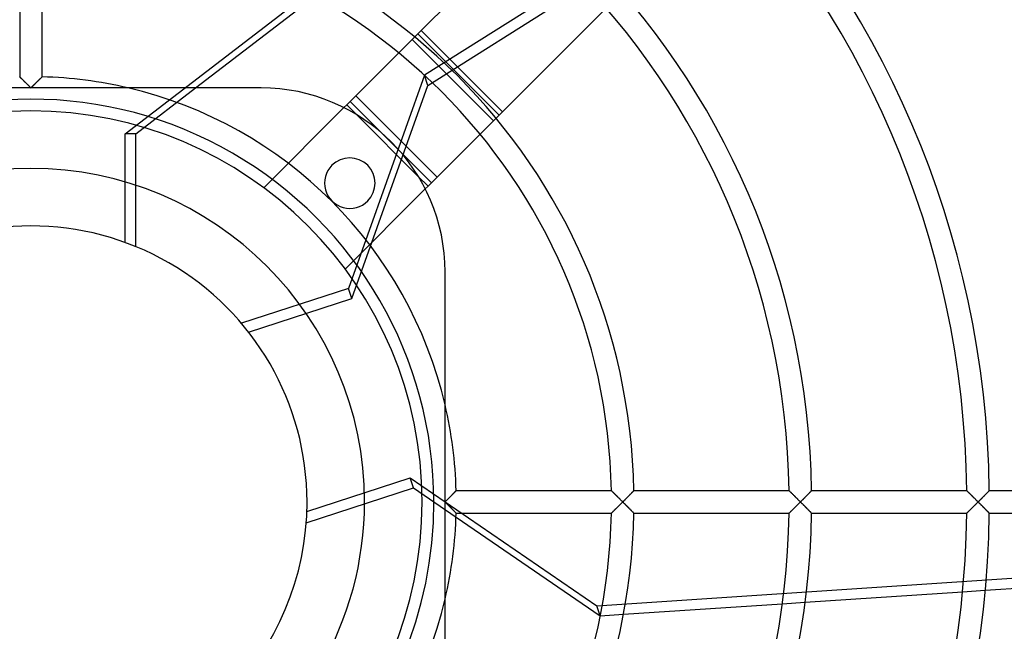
# Model space of a CAD drawing. Header units: millimetres. Extents: x -133 to 133, y -133 to 133.
# Tile 8 of 11: x -1 to 87, y -12 to 43. Entities that reach past the tile are written whole.
import ezdxf

# ---------------------------------------------------------------- set-up
doc = ezdxf.new("R2010")
doc.units = ezdxf.units.MM
doc.layers.add('HIDDEN', color=7, linetype='Continuous')
doc.layers.add('THICK', color=7, linetype='Continuous')

msp = doc.modelspace()

# ---------------------------------------------------------------- linework, layer by layer
at = {"layer": 'HIDDEN'}
for p, q in [((64.156, 56.351), (35.065, 38.027)), ((35.359, 37.123), (59.709, 52.461)), ((8.402, 32.8), (24.38, 45.1)), ((33.98, 41.228), (34.196, 41.444)), ((42.021, 34.773), (34.773, 42.021)), ((32.775, 40.023), (33.98, 41.228)), ((33.98, 41.228), (41.228, 33.98)), ((-0.998, 37.884), (-1, 37.887)), ((-0.99, 37.877), (-0.998, 37.884)), ((-0.979, 37.866), (-0.99, 37.877)), ((-0.962, 37.85), (-0.979, 37.866)), ((-0.942, 37.83), (-0.962, 37.85)), ((-0.918, 37.807), (-0.942, 37.83)), ((-0.89, 37.78), (-0.918, 37.807)), ((-0.859, 37.75), (-0.89, 37.78)), ((-0.826, 37.717), (-0.859, 37.75)), ((0.849, 37.74), (0.814, 37.705)), ((0.882, 37.772), (0.849, 37.74)), ((0.912, 37.801), (0.882, 37.772)), ((0.937, 37.826), (0.912, 37.801)), ((0.959, 37.847), (0.937, 37.826)), ((0.977, 37.864), (0.959, 37.847)), ((0.99, 37.877), (0.977, 37.864)), ((0.997, 37.884), (0.99, 37.877)), ((1, 37.887), (0.997, 37.884)), ((35.065, 38.027), (28.305, 19.03)), ((35.359, 37.123), (35.065, 38.027)), ((-0.79, 37.682), (-0.826, 37.717)), ((-0.752, 37.644), (-0.79, 37.682)), ((-0.712, 37.605), (-0.752, 37.644)), ((-0.67, 37.564), (-0.712, 37.605)), ((-0.627, 37.522), (-0.67, 37.564)), ((-0.583, 37.479), (-0.627, 37.522)), ((-0.538, 37.434), (-0.583, 37.479)), ((-0.491, 37.388), (-0.538, 37.434)), ((-0.444, 37.342), (-0.491, 37.388)), ((-0.396, 37.294), (-0.444, 37.342)), ((-0.348, 37.246), (-0.396, 37.294)), ((-0.299, 37.198), (-0.348, 37.246)), ((-0.25, 37.149), (-0.299, 37.198)), ((-0.2, 37.1), (-0.25, 37.149)), ((-0.15, 37.05), (-0.2, 37.1)), ((-0.1, 37), (-0.15, 37.05)), ((-0.05, 36.95), (-0.1, 37)), ((0, 36.9), (-0.05, 36.95)), ((0.052, 36.952), (0, 36.9)), ((0.104, 37.004), (0.052, 36.952)), ((0.156, 37.056), (0.104, 37.004)), ((0.208, 37.107), (0.156, 37.056)), ((0.259, 37.158), (0.208, 37.107)), ((0.31, 37.209), (0.259, 37.158)), ((0.361, 37.259), (0.31, 37.209)), ((0.411, 37.309), (0.361, 37.259)), ((0.461, 37.358), (0.411, 37.309)), ((0.509, 37.406), (0.461, 37.358)), ((0.557, 37.453), (0.509, 37.406)), ((0.604, 37.499), (0.557, 37.453)), ((0.649, 37.543), (0.604, 37.499)), ((0.693, 37.587), (0.649, 37.543)), ((0.735, 37.628), (0.693, 37.587)), ((0.776, 37.668), (0.735, 37.628)), ((0.814, 37.705), (0.776, 37.668)), ((9.352, 32.8), (14.678, 36.9)), ((20.5, 36.9), (20.5, 36.9)), ((28.598, 18.126), (35.359, 37.123)), ((28.935, 36.182), (36.182, 28.935)), ((27.892, 35.14), (20.751, 27.999)), ((28.435, 35.682), (35.682, 28.435)), ((29.015, 34.516), (34.516, 29.015)), ((40.023, 32.775), (41.228, 33.98)), ((41.444, 34.196), (41.228, 33.98)), ((8.402, 23.121), (8.402, 32.8)), ((9.352, 32.8), (8.402, 32.8)), ((9.352, 22.753), (9.352, 32.8)), ((20.751, 27.999), (20.751, 27.999)), ((27.999, 20.751), (35.14, 27.892)), ((27.999, 20.751), (27.999, 20.751)), ((36.9, 20.5), (36.9, 20.5)), ((28.305, 19.03), (18.75, 15.925)), ((28.598, 18.126), (28.305, 19.03)), ((19.393, 15.135), (28.598, 18.126)), ((24.585, -0.846), (33.791, 2.145)), ((33.791, 2.145), (50.426, -9.25)), ((34.085, 1.242), (33.791, 2.145)), ((24.529, -1.863), (34.085, 1.242)), ((34.085, 1.242), (37.876, -1.355)), ((37.75, 0.859), (37.78, 0.89)), ((37.78, 0.89), (37.807, 0.918)), ((37.807, 0.918), (37.83, 0.942)), ((37.83, 0.942), (37.85, 0.962)), ((37.85, 0.962), (37.866, 0.979)), ((37.866, 0.979), (37.877, 0.99)), ((37.877, 0.99), (37.884, 0.998)), ((37.884, 0.998), (37.887, 1)), ((51.72, 1), (51.723, 0.997)), ((51.723, 0.997), (51.731, 0.99)), ((51.731, 0.99), (51.743, 0.977)), ((51.743, 0.977), (51.761, 0.96)), ((51.761, 0.96), (51.783, 0.939)), ((51.783, 0.939), (51.808, 0.914)), ((51.808, 0.914), (51.837, 0.885)), ((51.837, 0.885), (51.87, 0.853)), ((53.582, 0.859), (53.613, 0.89)), ((53.613, 0.89), (53.64, 0.918)), ((53.64, 0.918), (53.663, 0.942)), ((53.663, 0.942), (53.683, 0.962)), ((53.683, 0.962), (53.699, 0.978)), ((53.699, 0.978), (53.711, 0.99)), ((53.711, 0.99), (53.718, 0.998)), ((53.718, 0.998), (53.721, 1)), ((67.553, 1), (67.555, 0.997)), ((67.555, 0.997), (67.563, 0.99)), ((67.563, 0.99), (67.576, 0.977)), ((67.576, 0.977), (67.593, 0.96)), ((67.593, 0.96), (67.615, 0.939)), ((67.615, 0.939), (67.64, 0.914)), ((67.64, 0.914), (67.669, 0.885)), ((67.669, 0.885), (67.701, 0.854)), ((69.404, 0.849), (69.436, 0.882)), ((69.436, 0.882), (69.465, 0.911)), ((69.465, 0.911), (69.491, 0.937)), ((69.491, 0.937), (69.512, 0.959)), ((69.512, 0.959), (69.53, 0.977)), ((69.53, 0.977), (69.542, 0.99)), ((69.542, 0.99), (69.55, 0.997)), ((69.55, 0.997), (69.553, 1)), ((83.384, 1), (83.387, 0.997)), ((83.387, 0.997), (83.394, 0.99)), ((83.394, 0.99), (83.407, 0.977)), ((83.407, 0.977), (83.424, 0.96)), ((83.424, 0.96), (83.446, 0.939)), ((83.446, 0.939), (83.471, 0.914)), ((83.471, 0.914), (83.5, 0.885)), ((83.5, 0.885), (83.532, 0.854)), ((85.235, 0.849), (85.267, 0.882)), ((85.267, 0.882), (85.296, 0.911)), ((85.296, 0.911), (85.322, 0.937)), ((85.322, 0.937), (85.344, 0.959)), ((85.344, 0.959), (85.361, 0.977)), ((85.361, 0.977), (85.374, 0.99)), ((85.374, 0.99), (85.382, 0.997)), ((85.382, 0.997), (85.384, 1)), ((36.9, 0), (36.95, 0.05)), ((36.95, 0.05), (37, 0.1)), ((37, 0.1), (37.05, 0.15)), ((37.05, 0.15), (37.1, 0.2)), ((37.1, 0.2), (37.149, 0.25)), ((37.149, 0.25), (37.198, 0.299)), ((37.198, 0.299), (37.246, 0.348)), ((37.246, 0.348), (37.294, 0.396)), ((37.294, 0.396), (37.342, 0.444)), ((37.342, 0.444), (37.388, 0.491)), ((37.388, 0.491), (37.434, 0.538)), ((37.434, 0.538), (37.479, 0.583)), ((37.479, 0.583), (37.522, 0.627)), ((37.522, 0.627), (37.564, 0.67)), ((37.564, 0.67), (37.605, 0.712)), ((37.605, 0.712), (37.644, 0.752)), ((37.644, 0.752), (37.682, 0.79)), ((37.682, 0.79), (37.717, 0.826)), ((37.717, 0.826), (37.75, 0.859)), ((51.87, 0.853), (51.905, 0.819)), ((51.905, 0.819), (51.942, 0.782)), ((51.942, 0.782), (51.982, 0.743)), ((51.982, 0.743), (52.024, 0.701)), ((52.024, 0.701), (52.067, 0.659)), ((52.067, 0.659), (52.112, 0.614)), ((52.112, 0.614), (52.158, 0.569)), ((52.158, 0.569), (52.205, 0.523)), ((52.205, 0.523), (52.253, 0.475)), ((52.253, 0.475), (52.302, 0.426)), ((52.302, 0.426), (52.353, 0.376)), ((52.353, 0.376), (52.405, 0.324)), ((52.405, 0.324), (52.457, 0.272)), ((52.457, 0.272), (52.511, 0.219)), ((52.511, 0.219), (52.565, 0.165)), ((52.565, 0.165), (52.62, 0.11)), ((52.62, 0.11), (52.675, 0.055)), ((52.675, 0.055), (52.73, 0)), ((52.73, 0), (52.78, 0.05)), ((52.78, 0.05), (52.83, 0.1)), ((52.83, 0.1), (52.88, 0.15)), ((52.88, 0.15), (52.93, 0.2)), ((52.93, 0.2), (52.979, 0.25)), ((52.979, 0.25), (53.028, 0.299)), ((53.028, 0.299), (53.077, 0.348)), ((53.077, 0.348), (53.125, 0.396)), ((53.125, 0.396), (53.172, 0.444)), ((53.172, 0.444), (53.219, 0.491)), ((53.219, 0.491), (53.265, 0.538)), ((53.265, 0.538), (53.31, 0.583)), ((53.31, 0.583), (53.354, 0.628)), ((53.354, 0.628), (53.396, 0.671)), ((53.396, 0.671), (53.437, 0.712)), ((53.437, 0.712), (53.477, 0.752)), ((53.477, 0.752), (53.514, 0.79)), ((53.514, 0.79), (53.549, 0.826)), ((53.549, 0.826), (53.582, 0.859)), ((67.701, 0.854), (67.736, 0.819)), ((67.736, 0.819), (67.773, 0.782)), ((67.773, 0.782), (67.813, 0.743)), ((67.813, 0.743), (67.854, 0.702)), ((67.854, 0.702), (67.898, 0.659)), ((67.898, 0.659), (67.942, 0.615)), ((67.942, 0.615), (67.988, 0.57)), ((67.988, 0.57), (68.035, 0.523)), ((68.035, 0.523), (68.083, 0.476)), ((68.083, 0.476), (68.132, 0.426)), ((68.132, 0.426), (68.183, 0.376)), ((68.183, 0.376), (68.234, 0.325)), ((68.234, 0.325), (68.287, 0.272)), ((68.287, 0.272), (68.341, 0.219)), ((68.341, 0.219), (68.395, 0.165)), ((68.395, 0.165), (68.449, 0.11)), ((68.449, 0.11), (68.505, 0.055)), ((68.505, 0.055), (68.56, 0)), ((68.56, 0), (68.612, 0.052)), ((68.612, 0.052), (68.664, 0.104)), ((68.664, 0.104), (68.716, 0.156)), ((68.716, 0.156), (68.768, 0.208)), ((68.768, 0.208), (68.819, 0.26)), ((68.819, 0.26), (68.87, 0.311)), ((68.87, 0.311), (68.921, 0.362)), ((68.921, 0.362), (68.97, 0.412)), ((68.97, 0.412), (69.019, 0.461)), ((69.019, 0.461), (69.068, 0.509)), ((69.068, 0.509), (69.115, 0.557)), ((69.115, 0.557), (69.161, 0.604)), ((69.161, 0.604), (69.206, 0.649)), ((69.206, 0.649), (69.25, 0.693)), ((69.25, 0.693), (69.291, 0.735)), ((69.291, 0.735), (69.331, 0.775)), ((69.331, 0.775), (69.369, 0.813)), ((69.369, 0.813), (69.404, 0.849)), ((83.532, 0.854), (83.567, 0.819)), ((83.567, 0.819), (83.604, 0.783)), ((83.604, 0.783), (83.643, 0.744)), ((83.643, 0.744), (83.685, 0.703)), ((83.685, 0.703), (83.728, 0.66)), ((83.728, 0.66), (83.772, 0.616)), ((83.772, 0.616), (83.818, 0.571)), ((83.818, 0.571), (83.864, 0.524)), ((83.864, 0.524), (83.912, 0.476)), ((83.912, 0.476), (83.962, 0.427)), ((83.962, 0.427), (84.012, 0.377)), ((84.012, 0.377), (84.064, 0.325)), ((84.064, 0.325), (84.117, 0.273)), ((84.117, 0.273), (84.17, 0.22)), ((84.17, 0.22), (84.224, 0.165)), ((84.224, 0.165), (84.279, 0.111)), ((84.279, 0.111), (84.335, 0.055)), ((84.335, 0.055), (84.39, 0)), ((84.39, 0), (84.442, 0.052)), ((84.442, 0.052), (84.494, 0.104)), ((84.494, 0.104), (84.546, 0.156)), ((84.546, 0.156), (84.598, 0.208)), ((84.598, 0.208), (84.649, 0.26)), ((84.649, 0.26), (84.7, 0.311)), ((84.7, 0.311), (84.751, 0.362)), ((84.751, 0.362), (84.801, 0.412)), ((84.801, 0.412), (84.85, 0.461)), ((84.85, 0.461), (84.898, 0.51)), ((84.898, 0.51), (84.945, 0.557)), ((84.945, 0.557), (84.992, 0.604)), ((84.992, 0.604), (85.037, 0.649)), ((85.037, 0.649), (85.08, 0.693)), ((85.08, 0.693), (85.122, 0.735)), ((85.122, 0.735), (85.162, 0.775)), ((85.162, 0.775), (85.2, 0.813)), ((85.2, 0.813), (85.235, 0.849)), ((36.952, -0.052), (36.9, 0)), ((37.004, -0.104), (36.952, -0.052)), ((37.056, -0.156), (37.004, -0.104)), ((37.107, -0.208), (37.056, -0.156)), ((37.158, -0.259), (37.107, -0.208)), ((37.209, -0.31), (37.158, -0.259)), ((37.259, -0.361), (37.209, -0.31)), ((37.309, -0.411), (37.259, -0.361)), ((37.358, -0.461), (37.309, -0.411)), ((37.406, -0.509), (37.358, -0.461)), ((37.453, -0.557), (37.406, -0.509)), ((37.499, -0.604), (37.453, -0.557)), ((37.543, -0.649), (37.499, -0.604)), ((37.587, -0.693), (37.543, -0.649)), ((37.628, -0.735), (37.587, -0.693)), ((37.668, -0.776), (37.628, -0.735)), ((37.705, -0.814), (37.668, -0.776)), ((37.74, -0.849), (37.705, -0.814)), ((37.772, -0.882), (37.74, -0.849)), ((51.87, -0.853), (51.837, -0.885)), ((51.905, -0.819), (51.87, -0.853)), ((51.942, -0.782), (51.905, -0.819)), ((51.982, -0.743), (51.942, -0.782)), ((52.024, -0.701), (51.982, -0.743)), ((52.067, -0.659), (52.024, -0.701)), ((52.112, -0.614), (52.067, -0.659)), ((52.158, -0.569), (52.112, -0.614)), ((52.205, -0.523), (52.158, -0.569)), ((52.253, -0.475), (52.205, -0.523)), ((52.302, -0.426), (52.253, -0.475)), ((52.353, -0.376), (52.302, -0.426)), ((52.405, -0.324), (52.353, -0.376)), ((52.457, -0.272), (52.405, -0.324)), ((52.511, -0.219), (52.457, -0.272)), ((52.565, -0.165), (52.511, -0.219)), ((52.62, -0.11), (52.565, -0.165)), ((52.675, -0.055), (52.62, -0.11)), ((52.73, 0), (52.675, -0.055)), ((52.782, -0.052), (52.73, 0)), ((52.834, -0.104), (52.782, -0.052)), ((52.886, -0.156), (52.834, -0.104)), ((52.938, -0.208), (52.886, -0.156)), ((52.989, -0.259), (52.938, -0.208)), ((53.04, -0.311), (52.989, -0.259)), ((53.09, -0.361), (53.04, -0.311)), ((53.14, -0.411), (53.09, -0.361)), ((53.189, -0.461), (53.14, -0.411)), ((53.237, -0.509), (53.189, -0.461)), ((53.284, -0.557), (53.237, -0.509)), ((53.33, -0.604), (53.284, -0.557)), ((53.375, -0.649), (53.33, -0.604)), ((53.419, -0.693), (53.375, -0.649)), ((53.46, -0.735), (53.419, -0.693)), ((53.5, -0.776), (53.46, -0.735)), ((53.537, -0.814), (53.5, -0.776)), ((53.572, -0.849), (53.537, -0.814)), ((53.605, -0.882), (53.572, -0.849)), ((67.701, -0.854), (67.669, -0.885)), ((67.736, -0.819), (67.701, -0.854)), ((67.773, -0.782), (67.736, -0.819)), ((67.813, -0.743), (67.773, -0.782)), ((67.854, -0.702), (67.813, -0.743)), ((67.898, -0.659), (67.854, -0.702)), ((67.942, -0.615), (67.898, -0.659)), ((67.988, -0.57), (67.942, -0.615)), ((68.035, -0.523), (67.988, -0.57)), ((68.083, -0.476), (68.035, -0.523)), ((68.132, -0.426), (68.083, -0.476)), ((68.183, -0.376), (68.132, -0.426)), ((68.234, -0.325), (68.183, -0.376)), ((68.287, -0.272), (68.234, -0.325)), ((68.341, -0.219), (68.287, -0.272)), ((68.395, -0.165), (68.341, -0.219)), ((68.449, -0.11), (68.395, -0.165)), ((68.505, -0.055), (68.449, -0.11)), ((68.56, 0), (68.505, -0.055)), ((68.612, -0.052), (68.56, 0)), ((68.664, -0.104), (68.612, -0.052)), ((68.716, -0.156), (68.664, -0.104)), ((68.768, -0.208), (68.716, -0.156)), ((68.819, -0.26), (68.768, -0.208)), ((68.87, -0.311), (68.819, -0.26)), ((68.921, -0.362), (68.87, -0.311)), ((68.97, -0.412), (68.921, -0.362)), ((69.019, -0.461), (68.97, -0.412)), ((69.068, -0.509), (69.019, -0.461)), ((69.115, -0.557), (69.068, -0.509)), ((69.161, -0.604), (69.115, -0.557)), ((69.206, -0.649), (69.161, -0.604)), ((69.25, -0.693), (69.206, -0.649)), ((69.291, -0.735), (69.25, -0.693)), ((69.331, -0.775), (69.291, -0.735)), ((69.369, -0.813), (69.331, -0.775)), ((69.404, -0.849), (69.369, -0.813)), ((69.436, -0.882), (69.404, -0.849)), ((83.532, -0.854), (83.5, -0.885)), ((83.567, -0.819), (83.532, -0.854)), ((83.604, -0.783), (83.567, -0.819)), ((83.643, -0.744), (83.604, -0.783)), ((83.685, -0.703), (83.643, -0.744)), ((83.728, -0.66), (83.685, -0.703)), ((83.772, -0.616), (83.728, -0.66)), ((83.818, -0.571), (83.772, -0.616)), ((83.864, -0.524), (83.818, -0.571)), ((83.912, -0.476), (83.864, -0.524)), ((83.962, -0.427), (83.912, -0.476)), ((84.012, -0.377), (83.962, -0.427)), ((84.064, -0.325), (84.012, -0.377)), ((84.117, -0.273), (84.064, -0.325)), ((84.17, -0.22), (84.117, -0.273)), ((84.224, -0.165), (84.17, -0.22)), ((84.279, -0.111), (84.224, -0.165)), ((84.335, -0.055), (84.279, -0.111)), ((84.39, 0), (84.335, -0.055)), ((84.442, -0.052), (84.39, 0)), ((84.494, -0.104), (84.442, -0.052)), ((84.546, -0.156), (84.494, -0.104)), ((84.598, -0.208), (84.546, -0.156)), ((84.649, -0.26), (84.598, -0.208)), ((84.7, -0.311), (84.649, -0.26)), ((84.751, -0.362), (84.7, -0.311)), ((84.801, -0.412), (84.751, -0.362)), ((84.85, -0.461), (84.801, -0.412)), ((84.898, -0.51), (84.85, -0.461)), ((84.945, -0.557), (84.898, -0.51)), ((84.992, -0.604), (84.945, -0.557)), ((85.037, -0.649), (84.992, -0.604)), ((85.08, -0.693), (85.037, -0.649)), ((85.122, -0.735), (85.08, -0.693)), ((85.162, -0.775), (85.122, -0.735)), ((85.2, -0.813), (85.162, -0.775)), ((85.235, -0.849), (85.2, -0.813)), ((85.267, -0.882), (85.235, -0.849)), ((37.801, -0.912), (37.772, -0.882)), ((37.826, -0.937), (37.801, -0.912)), ((37.847, -0.959), (37.826, -0.937)), ((37.864, -0.977), (37.847, -0.959)), ((37.877, -0.99), (37.864, -0.977)), ((37.884, -0.997), (37.877, -0.99)), ((37.887, -1), (37.884, -0.997)), ((51.723, -0.997), (51.72, -1)), ((51.731, -0.99), (51.723, -0.997)), ((51.743, -0.977), (51.731, -0.99)), ((51.761, -0.96), (51.743, -0.977)), ((51.783, -0.939), (51.761, -0.96)), ((51.808, -0.914), (51.783, -0.939)), ((51.837, -0.885), (51.808, -0.914)), ((53.634, -0.911), (53.605, -0.882)), ((53.659, -0.937), (53.634, -0.911)), ((53.681, -0.959), (53.659, -0.937)), ((53.698, -0.977), (53.681, -0.959)), ((53.71, -0.99), (53.698, -0.977)), ((53.718, -0.997), (53.71, -0.99)), ((53.721, -1), (53.718, -0.997)), ((67.555, -0.997), (67.553, -1)), ((67.563, -0.99), (67.555, -0.997)), ((67.576, -0.977), (67.563, -0.99)), ((67.593, -0.96), (67.576, -0.977)), ((67.615, -0.939), (67.593, -0.96)), ((67.64, -0.914), (67.615, -0.939)), ((67.669, -0.885), (67.64, -0.914)), ((69.465, -0.911), (69.436, -0.882)), ((69.491, -0.937), (69.465, -0.911)), ((69.512, -0.959), (69.491, -0.937)), ((69.53, -0.977), (69.512, -0.959)), ((69.542, -0.99), (69.53, -0.977)), ((69.55, -0.997), (69.542, -0.99)), ((69.553, -1), (69.55, -0.997)), ((83.387, -0.997), (83.384, -1)), ((83.394, -0.99), (83.387, -0.997)), ((83.407, -0.977), (83.394, -0.99)), ((83.424, -0.96), (83.407, -0.977)), ((83.446, -0.939), (83.424, -0.96)), ((83.471, -0.914), (83.446, -0.939)), ((83.5, -0.885), (83.471, -0.914)), ((85.296, -0.911), (85.267, -0.882)), ((85.322, -0.937), (85.296, -0.911)), ((85.344, -0.959), (85.322, -0.937)), ((85.361, -0.977), (85.344, -0.959)), ((85.374, -0.99), (85.361, -0.977)), ((85.382, -0.997), (85.374, -0.99)), ((85.384, -1), (85.382, -0.997)), ((50.426, -9.25), (95.798, -6.241)), ((83.004, -8.013), (85.026, -7.879)), ((50.72, -10.154), (50.426, -9.25)), ((66.947, -9.078), (68.983, -8.943)), ((50.724, -10.153), (52.788, -10.016))]:
    msp.add_line(p, q, dxfattribs=at)
for radius, start, end in [(105.5, 89.99998, 179.99998), (105.5, 0, 89.99998), (102.5, 89.99998, 179.99998), (102.489, 0, 180.00002), (102.5, 0, 89.99998), (100.45, 0, 179.99998), (37.9, 13.19098, 76.809), (35.9, 0, 180.00002), (29.725, 89.99998, 179.99998), (29.725, 0, 89.99998), (24.6, 0, 180.00002), (105.5, 179.99998, 0), (102.5, 179.99998, 270.00002), (100.45, 179.99998, 0), (35.9, 180.00002, 0), (29.725, 179.99998, 0), (24.6, 180.00002, 0), (102.5, 270.00002, 0), (37.9, 283.191, 346.80902)]:
    msp.add_arc((0, 0), radius, start, end, dxfattribs=at)
at = {"layer": 'THICK'}
for p, q in [((-1, 51.72), (-1, 37.887)), ((1, 37.887), (1, 51.72)), ((44.011, 51.258), (34.48, 41.728)), ((14.678, 36.9), (25.33, 45.1)), ((41.728, 34.48), (51.258, 44.011)), ((34.196, 41.444), (34.48, 41.728)), ((34.48, 41.728), (41.728, 34.48)), ((28.142, 35.389), (32.775, 40.023)), ((-1, 37.887), (-0.997, 37.884)), ((-0.997, 37.884), (-0.99, 37.877)), ((-0.99, 37.877), (-0.977, 37.864)), ((-0.977, 37.864), (-0.959, 37.847)), ((-0.959, 37.847), (-0.937, 37.826)), ((-0.937, 37.826), (-0.912, 37.801)), ((-0.912, 37.801), (-0.882, 37.772)), ((-0.882, 37.772), (-0.849, 37.74)), ((-0.849, 37.74), (-0.814, 37.705)), ((0.826, 37.717), (0.859, 37.75)), ((0.859, 37.75), (0.89, 37.78)), ((0.89, 37.78), (0.918, 37.807)), ((0.918, 37.807), (0.942, 37.83)), ((0.942, 37.83), (0.962, 37.85)), ((0.962, 37.85), (0.979, 37.866)), ((0.979, 37.866), (0.99, 37.877)), ((0.99, 37.877), (0.998, 37.884)), ((0.998, 37.884), (1, 37.887)), ((20.5, 36.9), (-20.5, 36.9)), ((-0.814, 37.705), (-0.776, 37.668)), ((-0.776, 37.668), (-0.735, 37.628)), ((-0.735, 37.628), (-0.693, 37.587)), ((-0.693, 37.587), (-0.649, 37.543)), ((-0.649, 37.543), (-0.604, 37.499)), ((-0.604, 37.499), (-0.557, 37.453)), ((-0.557, 37.453), (-0.509, 37.406)), ((-0.509, 37.406), (-0.461, 37.358)), ((-0.461, 37.358), (-0.411, 37.309)), ((-0.411, 37.309), (-0.361, 37.259)), ((-0.361, 37.259), (-0.31, 37.209)), ((-0.31, 37.209), (-0.259, 37.158)), ((-0.259, 37.158), (-0.208, 37.107)), ((-0.208, 37.107), (-0.156, 37.056)), ((-0.156, 37.056), (-0.104, 37.004)), ((-0.104, 37.004), (-0.052, 36.952)), ((-0.052, 36.952), (0, 36.9)), ((0, 36.9), (0.05, 36.95)), ((0.05, 36.95), (0.1, 37)), ((0.1, 37), (0.15, 37.05)), ((0.15, 37.05), (0.2, 37.1)), ((0.2, 37.1), (0.25, 37.149)), ((0.25, 37.149), (0.299, 37.198)), ((0.299, 37.198), (0.348, 37.246)), ((0.348, 37.246), (0.396, 37.294)), ((0.396, 37.294), (0.444, 37.342)), ((0.444, 37.342), (0.491, 37.388)), ((0.491, 37.388), (0.538, 37.434)), ((0.538, 37.434), (0.583, 37.479)), ((0.583, 37.479), (0.627, 37.522)), ((0.627, 37.522), (0.67, 37.564)), ((0.67, 37.564), (0.712, 37.605)), ((0.712, 37.605), (0.752, 37.644)), ((0.752, 37.644), (0.79, 37.682)), ((0.79, 37.682), (0.826, 37.717)), ((28.142, 35.389), (27.892, 35.14)), ((28.142, 35.389), (29.015, 34.516)), ((41.728, 34.48), (41.444, 34.196)), ((35.389, 28.142), (40.023, 32.775)), ((34.516, 29.015), (35.389, 28.142)), ((35.14, 27.892), (35.389, 28.142)), ((36.9, -20.5), (36.9, 20.5)), ((37.772, 0.882), (37.74, 0.849)), ((37.801, 0.912), (37.772, 0.882)), ((37.826, 0.937), (37.801, 0.912)), ((37.847, 0.959), (37.826, 0.937)), ((37.864, 0.977), (37.847, 0.959)), ((37.877, 0.99), (37.864, 0.977)), ((37.884, 0.997), (37.877, 0.99)), ((37.887, 1), (37.884, 0.997)), ((51.72, 1), (37.887, 1)), ((51.723, 0.997), (51.72, 1)), ((51.732, 0.989), (51.723, 0.997)), ((51.746, 0.975), (51.732, 0.989)), ((51.766, 0.956), (51.746, 0.975)), ((51.79, 0.932), (51.766, 0.956)), ((51.818, 0.904), (51.79, 0.932)), ((51.85, 0.872), (51.818, 0.904)), ((53.605, 0.882), (53.572, 0.849)), ((53.634, 0.911), (53.605, 0.882)), ((53.659, 0.937), (53.634, 0.911)), ((53.681, 0.959), (53.659, 0.937)), ((53.698, 0.977), (53.681, 0.959)), ((53.71, 0.99), (53.698, 0.977)), ((53.718, 0.997), (53.71, 0.99)), ((53.721, 1), (53.718, 0.997)), ((67.553, 1), (53.721, 1)), ((67.556, 0.997), (67.553, 1)), ((67.564, 0.989), (67.556, 0.997)), ((67.578, 0.975), (67.564, 0.989)), ((67.598, 0.956), (67.578, 0.975)), ((67.622, 0.932), (67.598, 0.956)), ((67.65, 0.904), (67.622, 0.932)), ((67.682, 0.872), (67.65, 0.904)), ((69.444, 0.89), (69.414, 0.859)), ((69.471, 0.917), (69.444, 0.89)), ((69.495, 0.942), (69.471, 0.917)), ((69.515, 0.962), (69.495, 0.942)), ((69.531, 0.978), (69.515, 0.962)), ((69.543, 0.99), (69.531, 0.978)), ((69.55, 0.998), (69.543, 0.99)), ((69.553, 1), (69.55, 0.998)), ((83.384, 1), (69.553, 1)), ((83.387, 0.997), (83.384, 1)), ((83.396, 0.989), (83.387, 0.997)), ((83.41, 0.975), (83.396, 0.989)), ((83.429, 0.956), (83.41, 0.975)), ((83.453, 0.932), (83.429, 0.956)), ((83.481, 0.904), (83.453, 0.932)), ((83.513, 0.872), (83.481, 0.904)), ((85.275, 0.89), (85.245, 0.859)), ((85.302, 0.917), (85.275, 0.89)), ((85.326, 0.942), (85.302, 0.917)), ((85.347, 0.962), (85.326, 0.942)), ((85.363, 0.978), (85.347, 0.962)), ((85.375, 0.99), (85.363, 0.978)), ((85.382, 0.998), (85.375, 0.99)), ((85.384, 1), (85.382, 0.998)), ((99.215, 1), (85.384, 1)), ((36.952, 0.052), (36.9, 0)), ((37.004, 0.104), (36.952, 0.052)), ((37.056, 0.156), (37.004, 0.104)), ((37.107, 0.208), (37.056, 0.156)), ((37.158, 0.259), (37.107, 0.208)), ((37.209, 0.31), (37.158, 0.259)), ((37.259, 0.361), (37.209, 0.31)), ((37.309, 0.411), (37.259, 0.361)), ((37.358, 0.461), (37.309, 0.411)), ((37.406, 0.509), (37.358, 0.461)), ((37.453, 0.557), (37.406, 0.509)), ((37.499, 0.604), (37.453, 0.557)), ((37.543, 0.649), (37.499, 0.604)), ((37.587, 0.693), (37.543, 0.649)), ((37.628, 0.735), (37.587, 0.693)), ((37.668, 0.776), (37.628, 0.735)), ((37.705, 0.814), (37.668, 0.776)), ((37.74, 0.849), (37.705, 0.814)), ((51.886, 0.837), (51.85, 0.872)), ((51.924, 0.799), (51.886, 0.837)), ((51.965, 0.759), (51.924, 0.799)), ((52.009, 0.716), (51.965, 0.759)), ((52.054, 0.672), (52.009, 0.716)), ((52.101, 0.625), (52.054, 0.672)), ((52.149, 0.577), (52.101, 0.625)), ((52.199, 0.528), (52.149, 0.577)), ((52.249, 0.478), (52.199, 0.528)), ((52.301, 0.427), (52.249, 0.478)), ((52.353, 0.376), (52.301, 0.427)), ((52.406, 0.323), (52.353, 0.376)), ((52.459, 0.27), (52.406, 0.323)), ((52.513, 0.217), (52.459, 0.27)), ((52.567, 0.163), (52.513, 0.217)), ((52.621, 0.109), (52.567, 0.163)), ((52.676, 0.054), (52.621, 0.109)), ((52.73, 0), (52.676, 0.054)), ((52.782, 0.052), (52.73, 0)), ((52.834, 0.104), (52.782, 0.052)), ((52.886, 0.156), (52.834, 0.104)), ((52.938, 0.208), (52.886, 0.156)), ((52.989, 0.259), (52.938, 0.208)), ((53.04, 0.311), (52.989, 0.259)), ((53.09, 0.361), (53.04, 0.311)), ((53.14, 0.411), (53.09, 0.361)), ((53.189, 0.461), (53.14, 0.411)), ((53.237, 0.509), (53.189, 0.461)), ((53.284, 0.557), (53.237, 0.509)), ((53.33, 0.604), (53.284, 0.557)), ((53.375, 0.649), (53.33, 0.604)), ((53.419, 0.693), (53.375, 0.649)), ((53.46, 0.735), (53.419, 0.693)), ((53.5, 0.776), (53.46, 0.735)), ((53.537, 0.814), (53.5, 0.776)), ((53.572, 0.849), (53.537, 0.814)), ((67.717, 0.837), (67.682, 0.872)), ((67.756, 0.799), (67.717, 0.837)), ((67.797, 0.759), (67.756, 0.799)), ((67.84, 0.716), (67.797, 0.759)), ((67.885, 0.672), (67.84, 0.716)), ((67.932, 0.625), (67.885, 0.672)), ((67.98, 0.578), (67.932, 0.625)), ((68.029, 0.529), (67.98, 0.578)), ((68.08, 0.478), (68.029, 0.529)), ((68.131, 0.427), (68.08, 0.478)), ((68.184, 0.375), (68.131, 0.427)), ((68.236, 0.323), (68.184, 0.375)), ((68.289, 0.27), (68.236, 0.323)), ((68.343, 0.217), (68.289, 0.27)), ((68.397, 0.163), (68.343, 0.217)), ((68.451, 0.109), (68.397, 0.163)), ((68.506, 0.054), (68.451, 0.109)), ((68.56, 0), (68.506, 0.054)), ((68.61, 0.05), (68.56, 0)), ((68.66, 0.1), (68.61, 0.05)), ((68.71, 0.15), (68.66, 0.1)), ((68.76, 0.2), (68.71, 0.15)), ((68.81, 0.25), (68.76, 0.2)), ((68.859, 0.3), (68.81, 0.25)), ((68.908, 0.348), (68.859, 0.3)), ((68.956, 0.397), (68.908, 0.348)), ((69.003, 0.445), (68.956, 0.397)), ((69.05, 0.492), (69.003, 0.445)), ((69.096, 0.538), (69.05, 0.492)), ((69.141, 0.583), (69.096, 0.538)), ((69.185, 0.627), (69.141, 0.583)), ((69.227, 0.67), (69.185, 0.627)), ((69.268, 0.712), (69.227, 0.67)), ((69.308, 0.752), (69.268, 0.712)), ((69.345, 0.79), (69.308, 0.752)), ((69.381, 0.826), (69.345, 0.79)), ((69.414, 0.859), (69.381, 0.826)), ((83.548, 0.837), (83.513, 0.872)), ((83.587, 0.799), (83.548, 0.837)), ((83.628, 0.759), (83.587, 0.799)), ((83.671, 0.716), (83.628, 0.759)), ((83.716, 0.672), (83.671, 0.716)), ((83.762, 0.625), (83.716, 0.672)), ((83.81, 0.578), (83.762, 0.625)), ((83.86, 0.528), (83.81, 0.578)), ((83.91, 0.478), (83.86, 0.528)), ((83.962, 0.427), (83.91, 0.478)), ((84.014, 0.375), (83.962, 0.427)), ((84.066, 0.323), (84.014, 0.375)), ((84.12, 0.27), (84.066, 0.323)), ((84.173, 0.216), (84.12, 0.27)), ((84.227, 0.163), (84.173, 0.216)), ((84.281, 0.109), (84.227, 0.163)), ((84.336, 0.054), (84.281, 0.109)), ((84.39, 0), (84.336, 0.054)), ((84.44, 0.05), (84.39, 0)), ((84.49, 0.1), (84.44, 0.05)), ((84.54, 0.15), (84.49, 0.1)), ((84.59, 0.2), (84.54, 0.15)), ((84.64, 0.25), (84.59, 0.2)), ((84.689, 0.3), (84.64, 0.25)), ((84.738, 0.349), (84.689, 0.3)), ((84.786, 0.397), (84.738, 0.349)), ((84.834, 0.445), (84.786, 0.397)), ((84.88, 0.492), (84.834, 0.445)), ((84.926, 0.538), (84.88, 0.492)), ((84.971, 0.583), (84.926, 0.538)), ((85.015, 0.627), (84.971, 0.583)), ((85.058, 0.67), (85.015, 0.627)), ((85.099, 0.712), (85.058, 0.67)), ((85.138, 0.752), (85.099, 0.712)), ((85.176, 0.79), (85.138, 0.752)), ((85.212, 0.826), (85.176, 0.79)), ((85.245, 0.859), (85.212, 0.826)), ((36.9, 0), (36.95, -0.05)), ((36.95, -0.05), (37, -0.1)), ((37, -0.1), (37.05, -0.15)), ((37.05, -0.15), (37.1, -0.2)), ((37.1, -0.2), (37.149, -0.25)), ((37.149, -0.25), (37.198, -0.299)), ((37.198, -0.299), (37.246, -0.348)), ((37.246, -0.348), (37.294, -0.396)), ((37.294, -0.396), (37.342, -0.444)), ((37.342, -0.444), (37.388, -0.491)), ((37.388, -0.491), (37.434, -0.538)), ((37.434, -0.538), (37.479, -0.583)), ((37.479, -0.583), (37.522, -0.627)), ((37.522, -0.627), (37.564, -0.67)), ((37.564, -0.67), (37.605, -0.712)), ((37.605, -0.712), (37.644, -0.752)), ((37.644, -0.752), (37.682, -0.79)), ((37.682, -0.79), (37.717, -0.826)), ((37.717, -0.826), (37.75, -0.859)), ((37.75, -0.859), (37.78, -0.89)), ((51.818, -0.904), (51.85, -0.872)), ((51.85, -0.872), (51.886, -0.837)), ((51.886, -0.837), (51.924, -0.799)), ((51.924, -0.799), (51.965, -0.759)), ((51.965, -0.759), (52.009, -0.716)), ((52.009, -0.716), (52.054, -0.672)), ((52.054, -0.672), (52.101, -0.625)), ((52.101, -0.625), (52.149, -0.577)), ((52.149, -0.577), (52.199, -0.528)), ((52.199, -0.528), (52.249, -0.478)), ((52.249, -0.478), (52.301, -0.427)), ((52.301, -0.427), (52.353, -0.376)), ((52.353, -0.376), (52.406, -0.323)), ((52.406, -0.323), (52.459, -0.27)), ((52.459, -0.27), (52.513, -0.217)), ((52.513, -0.217), (52.567, -0.163)), ((52.567, -0.163), (52.621, -0.109)), ((52.621, -0.109), (52.676, -0.054)), ((52.676, -0.054), (52.73, 0)), ((52.73, 0), (52.78, -0.05)), ((52.78, -0.05), (52.83, -0.1)), ((52.83, -0.1), (52.88, -0.15)), ((52.88, -0.15), (52.93, -0.2)), ((52.93, -0.2), (52.979, -0.25)), ((52.979, -0.25), (53.028, -0.299)), ((53.028, -0.299), (53.077, -0.348)), ((53.077, -0.348), (53.125, -0.396)), ((53.125, -0.396), (53.172, -0.444)), ((53.172, -0.444), (53.219, -0.491)), ((53.219, -0.491), (53.265, -0.538)), ((53.265, -0.538), (53.31, -0.583)), ((53.31, -0.583), (53.354, -0.628)), ((53.354, -0.628), (53.396, -0.671)), ((53.396, -0.671), (53.437, -0.712)), ((53.437, -0.712), (53.477, -0.752)), ((53.477, -0.752), (53.514, -0.79)), ((53.514, -0.79), (53.549, -0.826)), ((53.549, -0.826), (53.582, -0.859)), ((53.582, -0.859), (53.613, -0.89)), ((67.65, -0.904), (67.682, -0.872)), ((67.682, -0.872), (67.717, -0.837)), ((67.717, -0.837), (67.756, -0.799)), ((67.756, -0.799), (67.797, -0.759)), ((67.797, -0.759), (67.84, -0.716)), ((67.84, -0.716), (67.885, -0.672)), ((67.885, -0.672), (67.932, -0.625)), ((67.932, -0.625), (67.98, -0.578)), ((67.98, -0.578), (68.029, -0.529)), ((68.029, -0.529), (68.08, -0.478)), ((68.08, -0.478), (68.131, -0.427)), ((68.131, -0.427), (68.184, -0.375)), ((68.184, -0.375), (68.236, -0.323)), ((68.236, -0.323), (68.289, -0.27)), ((68.289, -0.27), (68.343, -0.217)), ((68.343, -0.217), (68.397, -0.163)), ((68.397, -0.163), (68.451, -0.109)), ((68.451, -0.109), (68.506, -0.054)), ((68.506, -0.054), (68.56, 0)), ((68.56, 0), (68.61, -0.05)), ((68.61, -0.05), (68.66, -0.1)), ((68.66, -0.1), (68.71, -0.15)), ((68.71, -0.15), (68.76, -0.2)), ((68.76, -0.2), (68.81, -0.25)), ((68.81, -0.25), (68.859, -0.3)), ((68.859, -0.3), (68.908, -0.348)), ((68.908, -0.348), (68.956, -0.397)), ((68.956, -0.397), (69.003, -0.445)), ((69.003, -0.445), (69.05, -0.492)), ((69.05, -0.492), (69.096, -0.538)), ((69.096, -0.538), (69.141, -0.583)), ((69.141, -0.583), (69.185, -0.627)), ((69.185, -0.627), (69.227, -0.67)), ((69.227, -0.67), (69.268, -0.712)), ((69.268, -0.712), (69.308, -0.752)), ((69.308, -0.752), (69.345, -0.79)), ((69.345, -0.79), (69.381, -0.826)), ((69.381, -0.826), (69.414, -0.859)), ((69.414, -0.859), (69.444, -0.89)), ((83.481, -0.904), (83.513, -0.872)), ((83.513, -0.872), (83.548, -0.837)), ((83.548, -0.837), (83.587, -0.799)), ((83.587, -0.799), (83.628, -0.759)), ((83.628, -0.759), (83.671, -0.716)), ((83.671, -0.716), (83.716, -0.672)), ((83.716, -0.672), (83.762, -0.625)), ((83.762, -0.625), (83.81, -0.578)), ((83.81, -0.578), (83.86, -0.528)), ((83.86, -0.528), (83.91, -0.478)), ((83.91, -0.478), (83.962, -0.427)), ((83.962, -0.427), (84.014, -0.375)), ((84.014, -0.375), (84.066, -0.323)), ((84.066, -0.323), (84.12, -0.27)), ((84.12, -0.27), (84.173, -0.216)), ((84.173, -0.216), (84.227, -0.163)), ((84.227, -0.163), (84.281, -0.109)), ((84.281, -0.109), (84.336, -0.054)), ((84.336, -0.054), (84.39, 0)), ((84.39, 0), (84.44, -0.05)), ((84.44, -0.05), (84.49, -0.1)), ((84.49, -0.1), (84.54, -0.15)), ((84.54, -0.15), (84.59, -0.2)), ((84.59, -0.2), (84.64, -0.25)), ((84.64, -0.25), (84.689, -0.3)), ((84.689, -0.3), (84.738, -0.349)), ((84.738, -0.349), (84.786, -0.397)), ((84.786, -0.397), (84.834, -0.445)), ((84.834, -0.445), (84.88, -0.492)), ((84.88, -0.492), (84.926, -0.538)), ((84.926, -0.538), (84.971, -0.583)), ((84.971, -0.583), (85.015, -0.627)), ((85.015, -0.627), (85.058, -0.67)), ((85.058, -0.67), (85.099, -0.712)), ((85.099, -0.712), (85.138, -0.752)), ((85.138, -0.752), (85.176, -0.79)), ((85.176, -0.79), (85.212, -0.826)), ((85.212, -0.826), (85.245, -0.859)), ((85.245, -0.859), (85.275, -0.89)), ((37.78, -0.89), (37.807, -0.918)), ((37.807, -0.918), (37.83, -0.942)), ((37.83, -0.942), (37.85, -0.962)), ((37.85, -0.962), (37.866, -0.979)), ((37.866, -0.979), (37.877, -0.99)), ((37.876, -1.355), (50.72, -10.154)), ((37.877, -0.99), (37.884, -0.998)), ((37.884, -0.998), (37.887, -1)), ((37.887, -1), (51.72, -1)), ((51.72, -1), (51.723, -0.997)), ((51.723, -0.997), (51.732, -0.989)), ((51.732, -0.989), (51.746, -0.975)), ((51.746, -0.975), (51.766, -0.956)), ((51.766, -0.956), (51.79, -0.932)), ((51.79, -0.932), (51.818, -0.904)), ((53.613, -0.89), (53.64, -0.918)), ((53.64, -0.918), (53.663, -0.942)), ((53.663, -0.942), (53.683, -0.962)), ((53.683, -0.962), (53.699, -0.978)), ((53.699, -0.978), (53.711, -0.99)), ((53.711, -0.99), (53.718, -0.998)), ((53.718, -0.998), (53.721, -1)), ((53.721, -1), (67.553, -1)), ((67.553, -1), (67.556, -0.997)), ((67.556, -0.997), (67.564, -0.989)), ((67.564, -0.989), (67.578, -0.975)), ((67.578, -0.975), (67.598, -0.956)), ((67.598, -0.956), (67.622, -0.932)), ((67.622, -0.932), (67.65, -0.904)), ((69.444, -0.89), (69.471, -0.917)), ((69.471, -0.917), (69.495, -0.942)), ((69.495, -0.942), (69.515, -0.962)), ((69.515, -0.962), (69.531, -0.978)), ((69.531, -0.978), (69.543, -0.99)), ((69.543, -0.99), (69.55, -0.998)), ((69.55, -0.998), (69.553, -1)), ((69.553, -1), (83.384, -1)), ((83.384, -1), (83.387, -0.997)), ((83.387, -0.997), (83.396, -0.989)), ((83.396, -0.989), (83.41, -0.975)), ((83.41, -0.975), (83.429, -0.956)), ((83.429, -0.956), (83.453, -0.932)), ((83.453, -0.932), (83.481, -0.904)), ((85.275, -0.89), (85.302, -0.917)), ((85.302, -0.917), (85.326, -0.942)), ((85.326, -0.942), (85.347, -0.962)), ((85.347, -0.962), (85.363, -0.978)), ((85.363, -0.978), (85.375, -0.99)), ((85.375, -0.99), (85.382, -0.998)), ((85.382, -0.998), (85.384, -1)), ((85.384, -1), (99.215, -1)), ((85.026, -7.879), (96.092, -7.145)), ((68.983, -8.943), (83.004, -8.013)), ((52.788, -10.016), (66.947, -9.078)), ((50.72, -10.154), (50.724, -10.153))]:
    msp.add_line(p, q, dxfattribs=at)
for centre, radius, start, end in [((0, 0), 117.05, 89.99998, 180.00002), ((0, 0), 117.05, 0, 89.99998), ((0, 0), 115.05, 90.498, 179.502), ((0, 0), 115.05, 0.49801, 89.50197), ((0, 0), 101.22, 0.56608, 89.43396), ((0, 0), 99.22, 90.57747, 179.42254), ((0, 0), 99.22, 0.57748, 89.42255), ((0, 0), 85.39, 0.67099, 89.32899), ((0, 0), 83.39, 90.68707, 179.31293), ((0, 0), 83.39, 0.68709, 89.31289), ((0, 0), 69.56, 0.82374, 89.1763), ((0, 0), 67.56, 0.84809, 89.15189), ((0, 0), 53.73, 1.06645, 88.93359), ((0, 0), 51.73, 1.10764, 88.89234), ((0, 0), 37.9, 76.809, 88.48806), ((20.5, 20.5), 16.4, 0, 89.99998), ((0, 0), 34.85, 89.99998, 179.99998), ((0, 0), 34.85, 0, 89.99998), ((28.412, 28.412), 2.25, 134.99997, 315.00001), ((28.412, 28.412), 2.25, 315.00001, 134.99997), ((0, 0), 29.725, 89.99998, 179.99998), ((0, 0), 29.725, 0, 89.99998), ((0, 0), 37.9, 1.51192, 13.19098), ((0, 0), 34.85, 179.99998, 270.00002), ((0, 0), 29.725, 179.99998, 0), ((0, 0), 34.85, 270.00002, 0), ((0, 0), 117.05, 270.00002, 0), ((0, 0), 117.05, 180.00002, 270.00002), ((0, 0), 115.05, 180.498, 269.502), ((0, 0), 99.22, 180.57746, 269.42253), ((0, 0), 83.39, 180.68707, 269.31293), ((0, 0), 115.05, 270.49803, 359.50199), ((0, 0), 53.73, 271.06641, 358.93355), ((0, 0), 51.73, 271.10766, 358.89236), ((0, 0), 69.56, 270.8237, 359.17626), ((0, 0), 67.56, 270.84811, 359.15191), ((0, 0), 85.39, 270.67101, 359.32901), ((0, 0), 83.39, 270.68711, 359.31291), ((0, 0), 101.22, 270.56604, 359.43392), ((0, 0), 99.22, 270.57745, 359.42252), ((0, 0), 37.9, 346.80902, 358.48808)]:
    msp.add_arc(centre, radius, start, end, dxfattribs=at)
for centre, major_axis, start_param, end_param in [((-0.147, 0.452), (-93.584, -30.407), -3.141593, -2.70526), ((0.147, -0.452), (93.584, 30.407), 0, 0.436332)]:
    msp.add_ellipse(centre, major_axis=major_axis, ratio=0.866025, start_param=start_param, end_param=end_param, dxfattribs=at)

doc.saveas('drawing.dxf')
